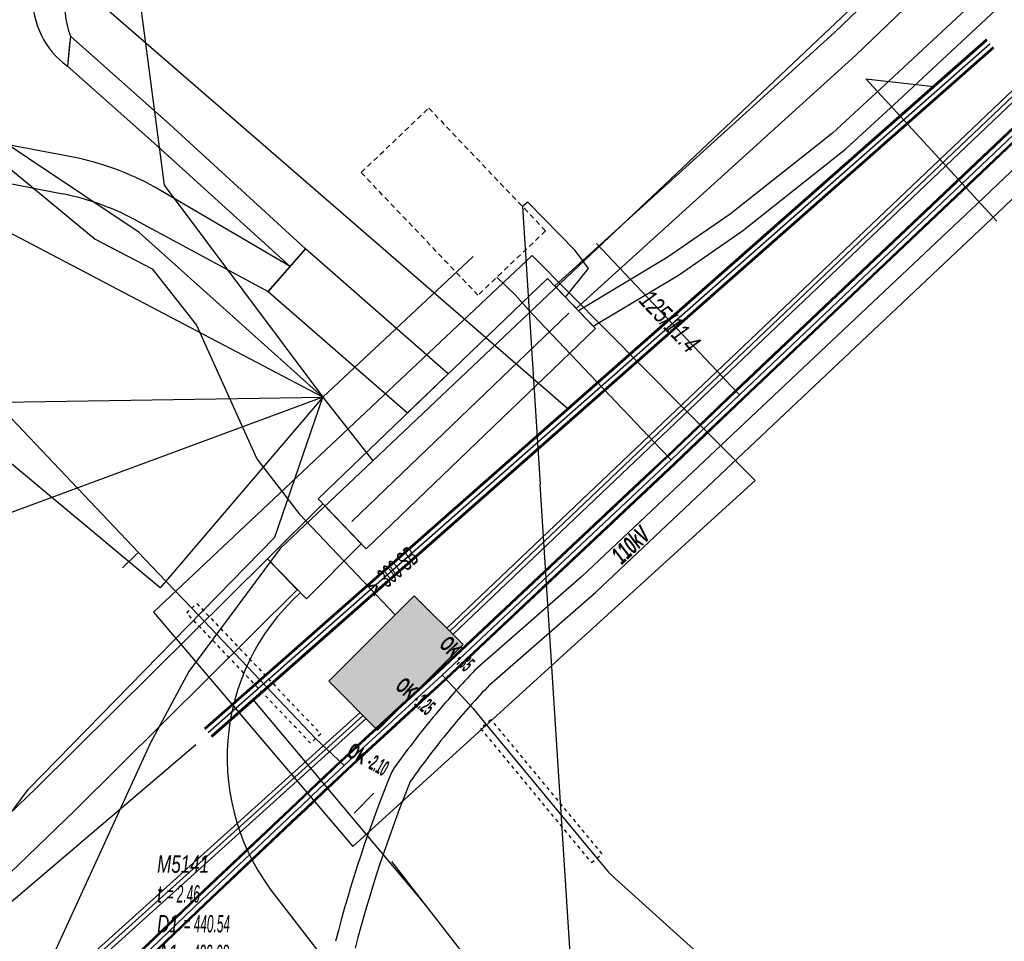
# Model space of a CAD drawing. Header units: metres. Extents: x 2695563 to 2696938, y 1260544 to 1262032.
# Tile 191 of 256: x 2696452 to 2696480, y 1261363 to 1261390. Entities that reach past the tile are written whole.
import ezdxf

# ---------------------------------------------------------------- set-up
doc = ezdxf.new("R2010")
doc.units = ezdxf.units.M
for name, pattern in [('AUSGEZOGEN', [0]), ('STRICHLINIE2_S3', [0.25, 0.15, -0.1]), ('VERDECKT2_S2', [0.18, 0.1, -0.08])]:
    doc.linetypes.add(name, pattern=pattern)
for name, color, linetype in [('AW_LK_ Haltung Text', 7, 'AUSGEZOGEN'), ('AW_LK_Haltung', 24, 'AUSGEZOGEN'), ('AW_LK_Normschacht Text', 24, 'AUSGEZOGEN'), ('EW_Hoehenpunkt_Text', 7, 'AUSGEZOGEN'), ('EW_LK_Bauwerk_FL_Linie_Punkt', 1, 'AUSGEZOGEN'), ('EW_LK_Trasseabs', 1, 'AUSGEZOGEN'), ('EW_LK_Trasseabs_Text', 1, 'AUSGEZOGEN'), ('EW_LK_Trasserand', 1, 'AUSGEZOGEN'), ('FM_LK_SW_BAUWERK', 94, 'AUSGEZOGEN'), ('FM_LK_SW_TRASSEKANTE', 94, 'AUSGEZOGEN'), ('LKSwisscomProjekterimeterAktiv', 7, 'AUSGEZOGEN'), ('TV_LK_LEITUNG', 92, 'AUSGEZOGEN'), ('WA_LK_Bauwerk_Linie', 171, 'AUSGEZOGEN'), ('WA_LK_Leitung', 171, 'AUSGEZOGEN'), ('WA_LK_Leitung_Text', 171, 'AUSGEZOGEN'), ('WA_LK_Schutzrohr', 171, 'AUSGEZOGEN')]:
    doc.layers.add(name, color=color, linetype=linetype)
doc.styles.add('ARIAL', font='arial.ttf')
doc.styles.add('ARIALNARROW', font='ARIALN.TTF')
pattern_1 = [(0, (2708005, 1273150), (6075, 6075), [6075, -6075]), (90, (2708005, 1273150), (-6075, 6075), [6075, -6075])]

# ---------------------------------------------------------------- blocks, each defined once
blk = doc.blocks.new('COMPLEXOBJECT_1640')
at = {"layer": 'EW_LK_Trasserand', "color": 1, "linetype": 'AUSGEZOGEN', "transparency": 33554687}
for points in [[(6546.663, 11455.915), (6543.051, 11452.045), (6541.176, 11450.223), (6533.966, 11443.296), (6526.709, 11436.395), (6519.473, 11429.515), (6512.192, 11422.661), (6504.943, 11415.77), (6490.481, 11401.955), (6483.268, 11395.031), (6475.954, 11388.218), (6474.446, 11386.833), (6471.491, 11384.488), (6469.671, 11383.231), (6467.104, 11381.693), (6467.53, 11381.249)], [(6467.53, 11381.249), (6469.996, 11382.726), (6471.848, 11384.005), (6474.836, 11386.377), (6476.362, 11387.777), (6483.68, 11394.595), (6490.896, 11401.522), (6505.357, 11415.336), (6512.604, 11422.225), (6519.886, 11429.08), (6527.148, 11435.985), (6534.381, 11442.862), (6541.593, 11449.791), (6543.48, 11451.625), (6547.175, 11455.583)]]:
    blk.add_lwpolyline(points, dxfattribs=at)
blk = doc.blocks.new('COMPLEXOBJECT_1650')
at = {"layer": 'EW_LK_Trasserand', "color": 1, "linetype": 'AUSGEZOGEN', "transparency": 33554687}
blk.add_line((6458.763, 11382.975), (6454.845, 11385.27), dxfattribs=at)
for points in [[(6452.482, 11386.135), (6450.608, 11386.488), (6450.509, 11385.404), (6452.183, 11385.073)], [(6454.388, 11384.266), (6458.13, 11382.251), (6458.763, 11382.975)]]:
    blk.add_lwpolyline(points, dxfattribs=at)
for centre, radius, start, end in [((6450.85, 11378.018), 8.279, 61.1536, 78.6351), ((6450.664, 11377.508), 7.716, 61.1466, 78.6495)]:
    blk.add_arc(centre, radius, start, end, dxfattribs=at)
blk = doc.blocks.new('COMPLEXOBJECT_1686')
at = {"layer": 'EW_LK_Trasserand', "color": 1, "linetype": 'AUSGEZOGEN', "transparency": 33554687}
blk.add_lwpolyline([(6452.23, 11390.966), (6452.707, 11398.682), (6451.809, 11398.738), (6451.32, 11390.823)], dxfattribs=at)
for centre, radius, start, end in [((6453.711, 11390.716), 2.394, 177.4289, 234.491), ((6455.672, 11390.739), 3.449, 176.2264, 198.772), ((6514.885, 11383.033), 62.826, 173.97342, 174.76336)]:
    blk.add_arc(centre, radius, start, end, dxfattribs=at)
blk = doc.blocks.new('COMPLEXOBJECT_1749')
at = {"layer": 'EW_LK_Trasserand', "color": 1, "linetype": 'AUSGEZOGEN', "transparency": 33554687}
blk.add_lwpolyline([(6446.852, 11361.779), (6452.53, 11367.236), (6458.968, 11373.624), (6458.109, 11374.518), (6451.428, 11367.896), (6445.993, 11362.673), (6444.948, 11361.681), (6445.898, 11360.849)], dxfattribs=at)
blk.add_arc((6452.284, 11355.252), 8.491, 129.7707, 138.7696, dxfattribs=at)
blk = doc.blocks.new('COMPLEXOBJECT_1813')
at = {"layer": 'EW_LK_Trasserand', "color": 1, "linetype": 'AUSGEZOGEN', "transparency": 33554687}
for points in [[(6550.583, 11453.631), (6545.724, 11448.565), (6478.633, 11384.783), (6467.197, 11374.003), (6464.106, 11371.302)], [(6464.53, 11370.874), (6467.601, 11373.559), (6479.045, 11384.347), (6546.148, 11448.139), (6551.063, 11453.265)]]:
    blk.add_lwpolyline(points, dxfattribs=at)
for centre, radius, start, end in [((6483.123, 11353.223), 26.239, 136.4477, 140.1679), ((6482.183, 11354.036), 24.396, 136.3533, 140.2116), ((6482.103, 11354.102), 24.893, 140.2183, 145.0476), ((6481.539, 11354.572), 23.557, 140.2115, 145.0157), ((6497.077, 11353.929), 38.209, 157.8039, 165.5577), ((6497.22, 11353.827), 37.774, 157.8334, 165.5324)]:
    blk.add_arc(centre, radius, start, end, dxfattribs=at)
blk = doc.blocks.new('COMPLEXOBJECT_2053')
at = {"layer": 'EW_LK_Trasseabs', "color": 1, "linetype": 'AUSGEZOGEN', "transparency": 33554687}
blk.add_line((6463.06, 11358.704), (6458.382, 11364.719), dxfattribs=at)
blk.add_arc((6463.359, 11368.772), 6.419, 132.1095, 219.1587, dxfattribs=at)

msp = doc.modelspace()

# ---------------------------------------------------------------- hatches: boundary and pattern name
at = {"layer": 'EW_LK_Bauwerk_FL_Linie_Punkt', "lineweight": 18, "transparency": 33554687}
h = msp.add_hatch(dxfattribs=at)
h.set_pattern_fill('MUSTER', color=1, scale=4050, style=0, pattern_type=2)
h.set_pattern_definition([(0, (2703955, 1269100), (4050, 4050), [4050, -4050]), (90, (2703955, 1269100), (-4050, 4050), [4050, -4050])])
h.paths.add_polyline_path([(2696460.543, 1261376.062), (2696461.929, 1261374.62), (2696468.564, 1261380.993), (2696467.178, 1261382.436)], flags=0)
at = {"layer": 'EW_LK_Trasserand', "lineweight": 18, "transparency": 33554687}
h = msp.add_hatch(dxfattribs=at)
h.set_pattern_fill('MUSTER', color=1, scale=6075, style=0, pattern_type=2)
h.set_pattern_definition(pattern_1)
h.paths.add_polyline_path([(2696461.031, 1261361.417), (2696461.055, 1261361.469), (2696461.078, 1261361.52), (2696461.101, 1261361.572), (2696461.123, 1261361.624), (2696461.146, 1261361.676), (2696461.168, 1261361.729), (2696461.189, 1261361.781), (2696461.211, 1261361.834), (2696461.232, 1261361.886), (2696461.253, 1261361.939), (2696461.273, 1261361.992), (2696461.293, 1261362.045), (2696461.313, 1261362.098), (2696461.332, 1261362.152), (2696461.352, 1261362.205), (2696461.37, 1261362.259), (2696461.389, 1261362.312), (2696461.407, 1261362.366), (2696461.425, 1261362.42), (2696461.442, 1261362.474), (2696461.46, 1261362.528), (2696461.477, 1261362.582), (2696461.493, 1261362.636), (2696461.509, 1261362.691), (2696461.525, 1261362.745), (2696461.541, 1261362.8), (2696461.556, 1261362.855), (2696461.571, 1261362.909), (2696461.586, 1261362.964), (2696461.6, 1261363.019), (2696461.614, 1261363.074), (2696461.655, 1261363.232), (2696461.697, 1261363.391), (2696461.74, 1261363.549), (2696461.783, 1261363.707), (2696461.827, 1261363.864), (2696461.872, 1261364.022), (2696461.917, 1261364.179), (2696461.963, 1261364.336), (2696462.01, 1261364.493), (2696462.057, 1261364.65), (2696462.105, 1261364.807), (2696462.154, 1261364.963), (2696462.204, 1261365.119), (2696462.254, 1261365.275), (2696462.304, 1261365.431), (2696462.356, 1261365.586), (2696462.408, 1261365.741), (2696462.461, 1261365.896), (2696462.514, 1261366.051), (2696462.568, 1261366.205), (2696462.623, 1261366.36), (2696462.679, 1261366.514), (2696462.735, 1261366.668), (2696462.792, 1261366.821), (2696462.849, 1261366.974), (2696462.907, 1261367.128), (2696462.966, 1261367.28), (2696463.026, 1261367.433), (2696463.086, 1261367.585), (2696463.147, 1261367.737), (2696463.208, 1261367.889), (2696463.245, 1261367.941), (2696463.281, 1261367.993), (2696463.318, 1261368.045), (2696463.355, 1261368.097), (2696463.392, 1261368.149), (2696463.43, 1261368.2), (2696463.467, 1261368.252), (2696463.505, 1261368.303), (2696463.542, 1261368.355), (2696463.58, 1261368.406), (2696463.618, 1261368.457), (2696463.656, 1261368.508), (2696463.695, 1261368.559), (2696463.733, 1261368.61), (2696463.772, 1261368.661), (2696463.81, 1261368.711), (2696463.849, 1261368.762), (2696463.888, 1261368.812), (2696463.927, 1261368.863), (2696463.967, 1261368.913), (2696464.006, 1261368.963), (2696464.045, 1261369.013), (2696464.085, 1261369.063), (2696464.125, 1261369.113), (2696464.165, 1261369.162), (2696464.205, 1261369.212), (2696464.245, 1261369.261), (2696464.285, 1261369.311), (2696464.326, 1261369.36), (2696464.366, 1261369.409), (2696464.407, 1261369.458), (2696464.441, 1261369.499), (2696464.475, 1261369.539), (2696464.509, 1261369.58), (2696464.543, 1261369.62), (2696464.578, 1261369.661), (2696464.612, 1261369.701), (2696464.647, 1261369.741), (2696464.681, 1261369.781), (2696464.716, 1261369.821), (2696464.751, 1261369.861), (2696464.785, 1261369.901), (2696464.82, 1261369.941), (2696464.855, 1261369.981), (2696464.89, 1261370.021), (2696464.926, 1261370.06), (2696464.961, 1261370.1), (2696464.996, 1261370.139), (2696465.032, 1261370.179), (2696465.067, 1261370.218), (2696465.103, 1261370.257), (2696465.138, 1261370.297), (2696465.174, 1261370.336), (2696465.21, 1261370.375), (2696465.246, 1261370.414), (2696465.282, 1261370.452), (2696465.318, 1261370.491), (2696465.354, 1261370.53), (2696465.391, 1261370.569), (2696465.427, 1261370.607), (2696465.463, 1261370.646), (2696465.5, 1261370.684), (2696468.571, 1261373.369), (2696480.015, 1261384.157), (2696547.118, 1261447.949), (2696552.033, 1261453.075), (2696552.114, 1261453.178), (2696552.194, 1261453.282), (2696552.273, 1261453.386), (2696552.352, 1261453.491), (2696552.429, 1261453.597), (2696552.506, 1261453.704), (2696552.582, 1261453.811), (2696552.657, 1261453.918), (2696552.731, 1261454.027), (2696552.804, 1261454.135), (2696552.876, 1261454.245), (2696552.947, 1261454.355), (2696553.017, 1261454.466), (2696553.087, 1261454.577), (2696553.155, 1261454.689), (2696553.223, 1261454.801), (2696553.289, 1261454.914), (2696553.355, 1261455.028), (2696553.419, 1261455.142), (2696553.483, 1261455.256), (2696553.546, 1261455.372), (2696553.608, 1261455.487), (2696553.669, 1261455.603), (2696553.728, 1261455.72), (2696553.787, 1261455.837), (2696553.845, 1261455.955), (2696553.902, 1261456.073), (2696553.958, 1261456.191), (2696554.013, 1261456.311), (2696554.067, 1261456.43), (2696554.12, 1261456.55), (2696554.185, 1261456.718), (2696554.248, 1261456.886), (2696554.309, 1261457.055), (2696554.37, 1261457.224), (2696554.428, 1261457.394), (2696554.485, 1261457.564), (2696554.541, 1261457.735), (2696554.595, 1261457.907), (2696554.647, 1261458.079), (2696554.698, 1261458.251), (2696554.748, 1261458.424), (2696554.796, 1261458.597), (2696554.842, 1261458.77), (2696554.887, 1261458.945), (2696554.93, 1261459.119), (2696554.972, 1261459.294), (2696555.012, 1261459.469), (2696555.05, 1261459.644), (2696555.087, 1261459.82), (2696555.123, 1261459.997), (2696555.156, 1261460.173), (2696555.189, 1261460.35), (2696555.219, 1261460.527), (2696555.248, 1261460.704), (2696555.276, 1261460.882), (2696555.302, 1261461.06), (2696555.326, 1261461.238), (2696555.349, 1261461.416), (2696555.37, 1261461.595), (2696555.389, 1261461.773), (2696555.407, 1261461.952), (2696555.422, 1261462.086), (2696555.436, 1261462.219), (2696555.45, 1261462.353), (2696555.463, 1261462.487), (2696555.477, 1261462.62), (2696555.489, 1261462.754), (2696555.501, 1261462.888), (2696555.513, 1261463.022), (2696555.524, 1261463.156), (2696555.535, 1261463.29), (2696555.546, 1261463.424), (2696555.556, 1261463.558), (2696555.566, 1261463.692), (2696555.575, 1261463.826), (2696555.584, 1261463.96), (2696555.592, 1261464.094), (2696555.6, 1261464.228), (2696555.608, 1261464.362), (2696555.615, 1261464.496), (2696555.621, 1261464.631), (2696555.628, 1261464.765), (2696555.634, 1261464.899), (2696555.639, 1261465.033), (2696555.644, 1261465.168), (2696555.649, 1261465.302), (2696555.653, 1261465.436), (2696555.656, 1261465.571), (2696555.66, 1261465.705), (2696555.663, 1261465.839), (2696555.665, 1261465.974), (2696555.667, 1261466.108), (2696555.648, 1261466.103), (2696555.63, 1261466.098), (2696555.611, 1261466.092), (2696555.592, 1261466.087), (2696555.574, 1261466.082), (2696555.555, 1261466.077), (2696555.536, 1261466.072), (2696555.518, 1261466.067), (2696555.499, 1261466.063), (2696555.48, 1261466.058), (2696555.461, 1261466.053), (2696555.443, 1261466.048), (2696555.424, 1261466.043), (2696555.405, 1261466.039), (2696555.386, 1261466.034), (2696555.367, 1261466.03), (2696555.349, 1261466.025), (2696555.33, 1261466.021), (2696555.311, 1261466.016), (2696555.292, 1261466.012), (2696555.273, 1261466.008), (2696555.254, 1261466.003), (2696555.235, 1261465.999), (2696555.217, 1261465.995), (2696555.198, 1261465.991), (2696555.179, 1261465.987), (2696555.16, 1261465.983), (2696555.141, 1261465.979), (2696555.122, 1261465.975), (2696555.103, 1261465.971), (2696555.084, 1261465.967), (2696555.08, 1261465.84), (2696555.075, 1261465.713), (2696555.071, 1261465.586), (2696555.066, 1261465.46), (2696555.06, 1261465.333), (2696555.055, 1261465.206), (2696555.049, 1261465.079), (2696555.042, 1261464.952), (2696555.036, 1261464.825), (2696555.029, 1261464.699), (2696555.021, 1261464.572), (2696555.014, 1261464.445), (2696555.006, 1261464.319), (2696554.998, 1261464.192), (2696554.989, 1261464.065), (2696554.981, 1261463.939), (2696554.971, 1261463.812), (2696554.962, 1261463.685), (2696554.952, 1261463.559), (2696554.942, 1261463.432), (2696554.932, 1261463.306), (2696554.921, 1261463.179), (2696554.91, 1261463.053), (2696554.899, 1261462.926), (2696554.887, 1261462.8), (2696554.875, 1261462.673), (2696554.863, 1261462.547), (2696554.851, 1261462.421), (2696554.838, 1261462.294), (2696554.824, 1261462.168), (2696554.811, 1261462.042), (2696554.794, 1261461.868), (2696554.775, 1261461.694), (2696554.754, 1261461.52), (2696554.732, 1261461.346), (2696554.709, 1261461.173), (2696554.684, 1261461), (2696554.657, 1261460.827), (2696554.629, 1261460.654), (2696554.599, 1261460.481), (2696554.568, 1261460.309), (2696554.535, 1261460.137), (2696554.501, 1261459.965), (2696554.465, 1261459.794), (2696554.427, 1261459.623), (2696554.388, 1261459.452), (2696554.348, 1261459.282), (2696554.306, 1261459.112), (2696554.262, 1261458.943), (2696554.217, 1261458.774), (2696554.17, 1261458.605), (2696554.122, 1261458.437), (2696554.072, 1261458.269), (2696554.021, 1261458.101), (2696553.968, 1261457.934), (2696553.914, 1261457.768), (2696553.859, 1261457.602), (2696553.801, 1261457.436), (2696553.743, 1261457.272), (2696553.683, 1261457.107), (2696553.621, 1261456.943), (2696553.558, 1261456.78), (2696553.507, 1261456.665), (2696553.455, 1261456.55), (2696553.402, 1261456.436), (2696553.348, 1261456.322), (2696553.294, 1261456.208), (2696553.238, 1261456.095), (2696553.181, 1261455.983), (2696553.124, 1261455.871), (2696553.065, 1261455.759), (2696553.006, 1261455.648), (2696552.946, 1261455.537), (2696552.884, 1261455.427), (2696552.822, 1261455.318), (2696552.759, 1261455.209), (2696552.695, 1261455.1), (2696552.63, 1261454.992), (2696552.565, 1261454.885), (2696552.498, 1261454.778), (2696552.431, 1261454.671), (2696552.362, 1261454.565), (2696552.293, 1261454.46), (2696552.223, 1261454.356), (2696552.152, 1261454.252), (2696552.08, 1261454.148), (2696552.007, 1261454.045), (2696551.933, 1261453.943), (2696551.859, 1261453.841), (2696551.784, 1261453.74), (2696551.708, 1261453.64), (2696551.631, 1261453.54), (2696551.553, 1261453.441), (2696546.694, 1261448.375), (2696479.603, 1261384.593), (2696468.167, 1261373.813), (2696465.076, 1261371.112), (2696465.038, 1261371.072), (2696465, 1261371.032), (2696464.963, 1261370.992), (2696464.925, 1261370.952), (2696464.888, 1261370.912), (2696464.85, 1261370.872), (2696464.813, 1261370.831), (2696464.776, 1261370.791), (2696464.739, 1261370.75), (2696464.702, 1261370.71), (2696464.665, 1261370.669), (2696464.628, 1261370.628), (2696464.591, 1261370.588), (2696464.554, 1261370.547), (2696464.517, 1261370.506), (2696464.481, 1261370.465), (2696464.444, 1261370.424), (2696464.408, 1261370.382), (2696464.372, 1261370.341), (2696464.336, 1261370.3), (2696464.299, 1261370.258), (2696464.263, 1261370.217), (2696464.227, 1261370.175), (2696464.192, 1261370.134), (2696464.156, 1261370.092), (2696464.12, 1261370.05), (2696464.085, 1261370.008), (2696464.049, 1261369.966), (2696464.014, 1261369.924), (2696463.978, 1261369.882), (2696463.943, 1261369.84), (2696463.9, 1261369.788), (2696463.857, 1261369.736), (2696463.814, 1261369.683), (2696463.771, 1261369.631), (2696463.728, 1261369.578), (2696463.686, 1261369.526), (2696463.643, 1261369.473), (2696463.601, 1261369.42), (2696463.559, 1261369.367), (2696463.517, 1261369.314), (2696463.475, 1261369.261), (2696463.434, 1261369.207), (2696463.392, 1261369.154), (2696463.351, 1261369.1), (2696463.309, 1261369.047), (2696463.268, 1261368.993), (2696463.227, 1261368.939), (2696463.187, 1261368.885), (2696463.146, 1261368.831), (2696463.106, 1261368.777), (2696463.065, 1261368.722), (2696463.025, 1261368.668), (2696462.985, 1261368.613), (2696462.945, 1261368.559), (2696462.905, 1261368.504), (2696462.866, 1261368.449), (2696462.826, 1261368.394), (2696462.787, 1261368.339), (2696462.748, 1261368.284), (2696462.709, 1261368.228), (2696462.67, 1261368.173), (2696462.607, 1261368.018), (2696462.545, 1261367.864), (2696462.484, 1261367.708), (2696462.423, 1261367.553), (2696462.363, 1261367.397), (2696462.304, 1261367.242), (2696462.245, 1261367.085), (2696462.188, 1261366.929), (2696462.13, 1261366.772), (2696462.074, 1261366.615), (2696462.018, 1261366.458), (2696461.963, 1261366.301), (2696461.908, 1261366.143), (2696461.854, 1261365.985), (2696461.801, 1261365.827), (2696461.749, 1261365.669), (2696461.697, 1261365.51), (2696461.646, 1261365.351), (2696461.596, 1261365.192), (2696461.546, 1261365.033), (2696461.497, 1261364.874), (2696461.449, 1261364.714), (2696461.401, 1261364.554), (2696461.354, 1261364.394), (2696461.308, 1261364.234), (2696461.263, 1261364.073), (2696461.218, 1261363.913), (2696461.174, 1261363.752), (2696461.131, 1261363.591), (2696461.088, 1261363.429), (2696461.046, 1261363.268), (2696461.033, 1261363.215), (2696461.019, 1261363.162), (2696461.005, 1261363.109), (2696460.99, 1261363.057), (2696460.976, 1261363.004), (2696460.961, 1261362.951), (2696460.945, 1261362.899), (2696460.93, 1261362.847), (2696460.914, 1261362.794), (2696460.898, 1261362.742), (2696460.881, 1261362.69), (2696460.864, 1261362.638), (2696460.847, 1261362.586), (2696460.83, 1261362.534), (2696460.812, 1261362.483), (2696460.794, 1261362.431), (2696460.775, 1261362.379), (2696460.757, 1261362.328), (2696460.738, 1261362.277), (2696460.719, 1261362.226), (2696460.699, 1261362.175), (2696460.679, 1261362.124), (2696460.659, 1261362.073), (2696460.639, 1261362.022), (2696460.618, 1261361.972), (2696460.597, 1261361.921), (2696460.575, 1261361.871), (2696460.554, 1261361.821), (2696460.532, 1261361.771), (2696460.51, 1261361.721), (2696460.487, 1261361.671)], flags=0)
h = msp.add_hatch(dxfattribs=at)
h.set_pattern_fill('MUSTER', color=1, scale=6075, style=0, pattern_type=2)
h.set_pattern_definition(pattern_1)
h.paths.add_polyline_path([(2696468.5, 1261381.059), (2696470.966, 1261382.536), (2696472.818, 1261383.815), (2696475.806, 1261386.187), (2696477.332, 1261387.587), (2696484.65, 1261394.405), (2696491.866, 1261401.332), (2696506.327, 1261415.146), (2696513.574, 1261422.035), (2696520.856, 1261428.89), (2696528.118, 1261435.795), (2696535.351, 1261442.672), (2696542.563, 1261449.601), (2696544.45, 1261451.435), (2696548.145, 1261455.393), (2696548.285, 1261455.529), (2696548.422, 1261455.669), (2696548.555, 1261455.813), (2696548.684, 1261455.96), (2696548.809, 1261456.111), (2696548.93, 1261456.265), (2696549.047, 1261456.422), (2696549.159, 1261456.582), (2696549.267, 1261456.745), (2696549.371, 1261456.911), (2696549.47, 1261457.08), (2696549.565, 1261457.251), (2696549.655, 1261457.425), (2696549.741, 1261457.601), (2696549.821, 1261457.779), (2696549.897, 1261457.959), (2696549.968, 1261458.142), (2696550.034, 1261458.326), (2696550.096, 1261458.512), (2696550.152, 1261458.699), (2696550.203, 1261458.888), (2696550.249, 1261459.078), (2696550.29, 1261459.27), (2696550.326, 1261459.462), (2696550.356, 1261459.655), (2696550.382, 1261459.849), (2696550.402, 1261460.044), (2696550.417, 1261460.239), (2696550.427, 1261460.435), (2696550.432, 1261460.63), (2696550.431, 1261460.826), (2696550.444, 1261463.531), (2696549.844, 1261463.534), (2696549.832, 1261460.949), (2696549.833, 1261460.761), (2696549.828, 1261460.573), (2696549.819, 1261460.385), (2696549.804, 1261460.197), (2696549.785, 1261460.01), (2696549.76, 1261459.823), (2696549.731, 1261459.638), (2696549.696, 1261459.453), (2696549.657, 1261459.269), (2696549.612, 1261459.086), (2696549.563, 1261458.904), (2696549.509, 1261458.724), (2696549.45, 1261458.545), (2696549.387, 1261458.368), (2696549.318, 1261458.193), (2696549.245, 1261458.019), (2696549.168, 1261457.848), (2696549.085, 1261457.678), (2696548.999, 1261457.511), (2696548.908, 1261457.347), (2696548.812, 1261457.185), (2696548.712, 1261457.025), (2696548.608, 1261456.868), (2696548.5, 1261456.714), (2696548.388, 1261456.563), (2696548.271, 1261456.415), (2696548.151, 1261456.27), (2696548.027, 1261456.129), (2696547.899, 1261455.991), (2696547.768, 1261455.856), (2696547.633, 1261455.725), (2696544.021, 1261451.855), (2696542.146, 1261450.033), (2696534.936, 1261443.106), (2696527.679, 1261436.205), (2696520.443, 1261429.325), (2696513.162, 1261422.471), (2696505.913, 1261415.58), (2696491.451, 1261401.765), (2696484.238, 1261394.841), (2696476.924, 1261388.028), (2696475.416, 1261386.643), (2696472.461, 1261384.298), (2696470.641, 1261383.041), (2696468.074, 1261381.503)], flags=0)
h = msp.add_hatch(dxfattribs=at)
h.set_pattern_fill('MUSTER', color=1, scale=6075, style=0, pattern_type=2)
h.set_pattern_definition(pattern_1)
h.paths.add_polyline_path([(2696468.01, 1261381.57), (2696476.09, 1261388.89), (2696483.307, 1261395.819), (2696487.2, 1261399.519), (2696486.58, 1261400.171), (2696482.685, 1261396.469), (2696475.476, 1261389.548), (2696467.386, 1261382.219)], flags=0)
h = msp.add_hatch(dxfattribs=at)
h.set_pattern_fill('MUSTER', color=1, scale=6075, style=0, pattern_type=2)
h.set_pattern_definition(pattern_1)
h.paths.add_polyline_path([(2696453.376, 1261389.439), (2696453.362, 1261389.481), (2696453.349, 1261389.522), (2696453.336, 1261389.564), (2696453.324, 1261389.606), (2696453.312, 1261389.648), (2696453.301, 1261389.691), (2696453.29, 1261389.733), (2696453.28, 1261389.776), (2696453.271, 1261389.819), (2696453.262, 1261389.861), (2696453.253, 1261389.904), (2696453.245, 1261389.947), (2696453.238, 1261389.991), (2696453.231, 1261390.034), (2696453.225, 1261390.077), (2696453.219, 1261390.121), (2696453.214, 1261390.164), (2696453.209, 1261390.208), (2696453.205, 1261390.251), (2696453.202, 1261390.295), (2696453.199, 1261390.338), (2696453.197, 1261390.382), (2696453.195, 1261390.426), (2696453.193, 1261390.47), (2696453.193, 1261390.513), (2696453.193, 1261390.557), (2696453.193, 1261390.601), (2696453.194, 1261390.645), (2696453.195, 1261390.689), (2696453.197, 1261390.732), (2696453.2, 1261390.776), (2696453.677, 1261398.492), (2696452.779, 1261398.548), (2696452.29, 1261390.633), (2696452.288, 1261390.556), (2696452.288, 1261390.479), (2696452.291, 1261390.402), (2696452.296, 1261390.326), (2696452.304, 1261390.249), (2696452.314, 1261390.173), (2696452.326, 1261390.097), (2696452.341, 1261390.022), (2696452.359, 1261389.947), (2696452.378, 1261389.872), (2696452.401, 1261389.799), (2696452.425, 1261389.726), (2696452.452, 1261389.654), (2696452.481, 1261389.583), (2696452.513, 1261389.512), (2696452.546, 1261389.443), (2696452.582, 1261389.375), (2696452.62, 1261389.308), (2696452.66, 1261389.243), (2696452.703, 1261389.179), (2696452.747, 1261389.116), (2696452.793, 1261389.054), (2696452.841, 1261388.994), (2696452.891, 1261388.936), (2696452.943, 1261388.879), (2696452.997, 1261388.824), (2696453.053, 1261388.771), (2696453.11, 1261388.72), (2696453.169, 1261388.67), (2696453.229, 1261388.623), (2696453.291, 1261388.577), (2696453.294, 1261388.605), (2696453.296, 1261388.633), (2696453.299, 1261388.66), (2696453.301, 1261388.688), (2696453.304, 1261388.716), (2696453.307, 1261388.744), (2696453.309, 1261388.772), (2696453.312, 1261388.8), (2696453.314, 1261388.827), (2696453.317, 1261388.855), (2696453.32, 1261388.883), (2696453.322, 1261388.911), (2696453.325, 1261388.939), (2696453.328, 1261388.966), (2696453.331, 1261388.994), (2696453.333, 1261389.022), (2696453.336, 1261389.05), (2696453.339, 1261389.078), (2696453.342, 1261389.105), (2696453.344, 1261389.133), (2696453.347, 1261389.161), (2696453.35, 1261389.189), (2696453.353, 1261389.217), (2696453.356, 1261389.244), (2696453.359, 1261389.272), (2696453.361, 1261389.3), (2696453.364, 1261389.328), (2696453.367, 1261389.356), (2696453.37, 1261389.383), (2696453.373, 1261389.411)], flags=0)
h = msp.add_hatch(dxfattribs=at)
h.set_pattern_fill('MUSTER', color=1, scale=6075, style=0, pattern_type=2)
h.set_pattern_definition(pattern_1)
h.paths.add_polyline_path([(2696460.177, 1261383.297), (2696456.256, 1261386.885), (2696453.376, 1261389.439), (2696453.291, 1261388.577), (2696455.789, 1261386.363), (2696459.733, 1261382.785)], flags=0)
h = msp.add_hatch(dxfattribs=at)
h.set_pattern_fill('MUSTER', color=1, scale=6075, style=0, pattern_type=2)
h.set_pattern_definition(pattern_1)
h.paths.add_polyline_path([(2696459.733, 1261382.785), (2696455.815, 1261385.08), (2696455.743, 1261385.119), (2696455.671, 1261385.157), (2696455.599, 1261385.195), (2696455.526, 1261385.232), (2696455.453, 1261385.268), (2696455.38, 1261385.303), (2696455.306, 1261385.338), (2696455.232, 1261385.372), (2696455.158, 1261385.405), (2696455.083, 1261385.437), (2696455.008, 1261385.469), (2696454.933, 1261385.5), (2696454.857, 1261385.53), (2696454.781, 1261385.56), (2696454.705, 1261385.589), (2696454.628, 1261385.617), (2696454.551, 1261385.644), (2696454.474, 1261385.67), (2696454.397, 1261385.696), (2696454.32, 1261385.721), (2696454.242, 1261385.745), (2696454.164, 1261385.769), (2696454.085, 1261385.792), (2696454.007, 1261385.813), (2696453.928, 1261385.835), (2696453.849, 1261385.855), (2696453.77, 1261385.874), (2696453.691, 1261385.893), (2696453.611, 1261385.911), (2696453.532, 1261385.929), (2696453.452, 1261385.945), (2696451.578, 1261386.298), (2696451.479, 1261385.214), (2696453.153, 1261384.883), (2696453.227, 1261384.868), (2696453.302, 1261384.852), (2696453.376, 1261384.835), (2696453.45, 1261384.817), (2696453.524, 1261384.799), (2696453.597, 1261384.78), (2696453.671, 1261384.76), (2696453.744, 1261384.74), (2696453.817, 1261384.719), (2696453.89, 1261384.697), (2696453.963, 1261384.674), (2696454.035, 1261384.651), (2696454.107, 1261384.627), (2696454.179, 1261384.602), (2696454.251, 1261384.577), (2696454.322, 1261384.551), (2696454.393, 1261384.524), (2696454.464, 1261384.496), (2696454.535, 1261384.468), (2696454.605, 1261384.439), (2696454.675, 1261384.41), (2696454.745, 1261384.379), (2696454.814, 1261384.348), (2696454.883, 1261384.317), (2696454.952, 1261384.284), (2696455.021, 1261384.251), (2696455.089, 1261384.217), (2696455.157, 1261384.183), (2696455.224, 1261384.148), (2696455.291, 1261384.112), (2696455.358, 1261384.076), (2696459.1, 1261382.061)], flags=0)
h = msp.add_hatch(dxfattribs=at)
h.set_pattern_fill('MUSTER', color=1, scale=6075, style=0, pattern_type=2)
h.set_pattern_definition(pattern_1)
h.paths.add_polyline_path([(2696464.304, 1261379.674), (2696460.177, 1261383.297), (2696459.1, 1261382.061), (2696463.131, 1261378.548)], flags=0)
h = msp.add_hatch(dxfattribs=at)
h.set_pattern_fill('MUSTER', color=1, scale=6075, style=0, pattern_type=2)
h.set_pattern_definition(pattern_1)
h.paths.add_polyline_path([(2696460.202, 1261373.168), (2696461.79, 1261374.764), (2696460.682, 1261375.918), (2696459.079, 1261374.328)], flags=0)
h = msp.add_hatch(dxfattribs=at)
h.set_pattern_fill('MUSTER', color=1, scale=6075, style=0, pattern_type=2)
h.set_pattern_definition(pattern_1)
h.paths.add_polyline_path([(2696446.868, 1261360.659), (2696446.896, 1261360.691), (2696446.925, 1261360.723), (2696446.954, 1261360.755), (2696446.983, 1261360.787), (2696447.012, 1261360.819), (2696447.041, 1261360.851), (2696447.07, 1261360.882), (2696447.1, 1261360.913), (2696447.13, 1261360.944), (2696447.16, 1261360.975), (2696447.19, 1261361.006), (2696447.22, 1261361.037), (2696447.25, 1261361.067), (2696447.281, 1261361.098), (2696447.311, 1261361.128), (2696447.342, 1261361.158), (2696447.373, 1261361.188), (2696447.404, 1261361.217), (2696447.435, 1261361.247), (2696447.467, 1261361.276), (2696447.498, 1261361.306), (2696447.53, 1261361.335), (2696447.562, 1261361.364), (2696447.594, 1261361.392), (2696447.626, 1261361.421), (2696447.658, 1261361.449), (2696447.691, 1261361.478), (2696447.723, 1261361.506), (2696447.756, 1261361.534), (2696447.789, 1261361.561), (2696447.822, 1261361.589), (2696453.5, 1261367.046), (2696459.938, 1261373.434), (2696459.079, 1261374.328), (2696452.398, 1261367.706), (2696446.963, 1261362.483), (2696445.918, 1261361.491)], flags=0)
at = {"layer": 'FM_LK_SW_BAUWERK', "transparency": 33554687}
msp.add_hatch(color=7, dxfattribs=at).paths.add_polyline_path([(2696462.263, 1261369.375), (2696464.738, 1261371.849), (2696463.324, 1261373.263), (2696460.849, 1261370.789)])
at = {"layer": 'LKSwisscomProjekterimeterAktiv', "transparency": 33554687}
h = msp.add_hatch(dxfattribs=at)
h.set_pattern_fill('MUSTER', color=94, scale=7500, style=0, pattern_type=2)
h.set_pattern_definition([(0, (2710855, 1276000), (7500, 7500), [7500, -7500]), (90, (2710855, 1276000), (-7500, 7500), [7500, -7500])])
h.paths.add_polyline_path([(2696466.729, 1261383.105), (2696455.775, 1261372.787), (2696461.543, 1261366.013), (2696473.185, 1261376.597)], flags=0)

# ---------------------------------------------------------------- linework, layer by layer
at = {"layer": 'AW_LK_Haltung', "color": 24, "linetype": 'AUSGEZOGEN', "transparency": 33554687}
for p, q in [((2696453.997, 1261390.61), (2696467.772, 1261378.67)), ((2696480.176, 1261384.098), (2696476.388, 1261388.209)), ((2696476.388, 1261388.209), (2696478.346, 1261387.992)), ((2696463.655, 1261364.315), (2696458.659, 1261370.261)), ((2696449.368, 1261362.453), (2696457.002, 1261368.961))]:
    msp.add_line(p, q, dxfattribs=at)
at = {"layer": 'AW_LK_Haltung', "linetype": 'AUSGEZOGEN', "transparency": 33554687}
for p, q in [((2696457.252, 1261369.434), (2696479.866, 1261389.357)), ((2696457.265, 1261369.42), (2696479.879, 1261389.343)), ((2696457.278, 1261369.405), (2696479.892, 1261389.328)), ((2696457.45, 1261369.209), (2696480.064, 1261389.132)), ((2696457.463, 1261369.194), (2696480.077, 1261389.117)), ((2696457.476, 1261369.18), (2696480.09, 1261389.103))]:
    msp.add_line(p, q, dxfattribs=at)
at = {"layer": 'AW_LK_Haltung', "color": 255, "transparency": 33554687}
msp.add_line((2696457.364, 1261369.307), (2696479.978, 1261389.23), dxfattribs=at)
at = {"layer": 'EW_LK_Bauwerk_FL_Linie_Punkt', "color": 1, "linetype": 'AUSGEZOGEN', "transparency": 33554687}
for p, q in [((2696461.52, 1261375.406), (2696467.792, 1261381.431)), ((2696468.341, 1261355.021), (2696466.966, 1261376.476))]:
    msp.add_line(p, q, dxfattribs=at)
msp.add_lwpolyline([(2696460.543, 1261376.062), (2696461.929, 1261374.62), (2696468.564, 1261380.993), (2696467.178, 1261382.436), (2696460.543, 1261376.062)], close=True, dxfattribs=at)
at = {"layer": 'EW_LK_Trasseabs', "color": 1, "linetype": 'AUSGEZOGEN', "transparency": 33554687}
for p, q in [((2696466.606, 1261384.641), (2696466.451, 1261384.517)), ((2696466.451, 1261384.517), (2696466.966, 1261376.476)), ((2696467.973, 1261383.244), (2696466.606, 1261384.641)), ((2696461.582, 1261366.976), (2696462.149, 1261367.552))]:
    msp.add_line(p, q, dxfattribs=at)
for points in [[(2696467.696, 1261381.894), (2696468.361, 1261382.723), (2696467.973, 1261383.244)], [(2696468.295, 1261358.363), (2696468.472, 1261358.652), (2696468.02, 1261359.165), (2696467.635, 1261359.245), (2696465.655, 1261361.74), (2696462.672, 1261365.575)]]:
    msp.add_lwpolyline(points, dxfattribs=at)
at = {"layer": 'EW_LK_Trasserand', "color": 1, "linetype": 'AUSGEZOGEN', "transparency": 33554687}
for points in [[(2696468.01, 1261381.57), (2696476.09, 1261388.89), (2696483.307, 1261395.819), (2696487.2, 1261399.519), (2696486.58, 1261400.171), (2696482.685, 1261396.469), (2696475.476, 1261389.548), (2696467.386, 1261382.219), (2696468.01, 1261381.57)], [(2696460.177, 1261383.297), (2696456.256, 1261386.885), (2696453.376, 1261389.439), (2696453.291, 1261388.577), (2696455.789, 1261386.363), (2696459.733, 1261382.785), (2696460.177, 1261383.297)], [(2696464.304, 1261379.674), (2696460.177, 1261383.297), (2696459.1, 1261382.061), (2696463.131, 1261378.548), (2696464.304, 1261379.674)], [(2696460.202, 1261373.168), (2696461.79, 1261374.764), (2696460.682, 1261375.918), (2696459.079, 1261374.328), (2696460.202, 1261373.168)]]:
    msp.add_lwpolyline(points, close=True, dxfattribs=at)
at = {"layer": 'FM_LK_SW_BAUWERK', "color": 94, "transparency": 33554687}
msp.add_lwpolyline([(2696462.263, 1261369.375), (2696464.738, 1261371.849), (2696463.324, 1261373.263), (2696460.849, 1261370.789), (2696462.263, 1261369.375)], close=True, dxfattribs=at)
at = {"layer": 'FM_LK_SW_TRASSEKANTE', "linetype": 'AUSGEZOGEN', "transparency": 33554687}
for p, q in [((2696464.268, 1261372.324), (2696560.853, 1261464.146)), ((2696464.44, 1261372.142), (2696561.025, 1261463.964)), ((2696445.49, 1261355.226), (2696461.755, 1261369.884)), ((2696445.666, 1261355.048), (2696461.923, 1261369.698))]:
    msp.add_line(p, q, dxfattribs=at)
at = {"layer": 'FM_LK_SW_TRASSEKANTE', "color": 255, "transparency": 33554687}
for p, q in [((2696464.354, 1261372.233), (2696560.939, 1261464.055)), ((2696445.578, 1261355.137), (2696461.839, 1261369.791))]:
    msp.add_line(p, q, dxfattribs=at)
at = {"layer": 'FM_LK_SW_TRASSEKANTE', "color": 94, "linetype": 'AUSGEZOGEN', "transparency": 33554687}
msp.add_lwpolyline([(2696398.221, 1261460.943), (2696440.088, 1261397.776), (2696446.33, 1261389.987), (2696454.093, 1261383.575), (2696455.739, 1261382.717), (2696457.02, 1261381.082), (2696458.765, 1261377.223), (2696459.997, 1261375.634), (2696462.771, 1261372.711)], dxfattribs=at)
at = {"layer": 'LKSwisscomProjekterimeterAktiv', "color": 94, "linetype": 'AUSGEZOGEN', "transparency": 33554687}
msp.add_lwpolyline([(2696466.729, 1261383.105), (2696455.775, 1261372.787), (2696461.543, 1261366.013), (2696473.185, 1261376.597), (2696466.729, 1261383.105)], close=True, dxfattribs=at)
at = {"layer": 'TV_LK_LEITUNG', "color": 92, "linetype": 'AUSGEZOGEN', "transparency": 33554687}
for p, q in [((2696460.677, 1261379), (2696465.022, 1261383.068)), ((2696468.085, 1261382.8), (2696462.128, 1261377.166)), ((2696460.677, 1261379), (2696462.128, 1261377.166))]:
    msp.add_line(p, q, dxfattribs=at)
for points in [[(2696460.677, 1261379), (2696455.973, 1261373.487), (2696452.836, 1261376.101), (2696449.562, 1261378.829), (2696443.921, 1261383.528), (2696422.735, 1261414.96), (2696406.599, 1261440.252), (2696389.286, 1261464.786), (2696372.562, 1261489.699), (2696355.271, 1261514.199), (2696342.374, 1261535.484)], [(2696322.555, 1261524.427), (2696326.755, 1261525.783), (2696331.117, 1261523.946), (2696335.479, 1261518.207), (2696353.386, 1261490.658), (2696424.326, 1261377.476), (2696436.264, 1261378.624), (2696449.562, 1261378.829), (2696460.677, 1261379)], [(2696548.394, 1261469.901), (2696550.483, 1261461.269), (2696496.903, 1261410.052), (2696468.085, 1261382.8)], [(2696460.677, 1261379), (2696455.368, 1261383.769), (2696450.552, 1261386.98), (2696446.882, 1261390.993), (2696444.933, 1261392.484), (2696426.471, 1261419.89), (2696399.983, 1261460.368), (2696401.359, 1261465.299)], [(2696481.685, 1261442.55), (2696477.333, 1261447.479), (2696472.399, 1261443.456), (2696467.416, 1261437.794), (2696463.793, 1261432.019), (2696460.622, 1261425.111), (2696458.47, 1261418.09), (2696456.885, 1261409.823), (2696455.979, 1261400.877), (2696455.299, 1261391.138), (2696456.092, 1261385.137), (2696460.677, 1261379)], [(2696460.677, 1261379), (2696449.579, 1261384.822), (2696442.462, 1261392.858), (2696411.741, 1261440.068)], [(2696287.921, 1261155.02), (2696295.671, 1261161.475), (2696306.354, 1261174.922), (2696322.316, 1261195.013), (2696343.172, 1261225.072), (2696360.128, 1261249.512), (2696377.919, 1261273.669), (2696396.603, 1261299.825), (2696413.779, 1261321.931), (2696430.42, 1261342.855), (2696444.315, 1261357.095), (2696445.608, 1261358.838), (2696452.152, 1261367.661), (2696459.289, 1261374.957), (2696460.677, 1261379)], [(2696460.677, 1261379), (2696452.836, 1261376.101), (2696447.334, 1261374.066), (2696445.606, 1261376.76), (2696440.598, 1261373.548), (2696444.498, 1261360.425), (2696445.608, 1261358.838), (2696448.358, 1261354.905)], [(2696462.128, 1261377.166), (2696459.439, 1261374.624), (2696456.806, 1261371.074), (2696455.697, 1261369.01), (2696450.804, 1261358.367), (2696448.358, 1261354.905)]]:
    msp.add_lwpolyline(points, dxfattribs=at)
at = {"layer": 'WA_LK_Bauwerk_Linie', "color": 7, "linetype": 'STRICHLINIE2_S3', "transparency": 33554687}
for p, q in [((2696461.786, 1261385.501), (2696463.742, 1261387.363)), ((2696463.742, 1261387.363), (2696467.12, 1261383.814)), ((2696465.165, 1261381.952), (2696461.786, 1261385.501)), ((2696467.12, 1261383.814), (2696465.165, 1261381.952))]:
    msp.add_line(p, q, dxfattribs=at)
at = {"layer": 'WA_LK_Leitung', "linetype": 'AUSGEZOGEN', "transparency": 33554687}
for p, q in [((2696472.609, 1261379.195), (2696519.883, 1261424.018)), ((2696472.622, 1261379.182), (2696519.896, 1261424.005)), ((2696472.635, 1261379.168), (2696519.909, 1261423.991)), ((2696472.815, 1261378.978), (2696520.089, 1261423.801)), ((2696472.828, 1261378.964), (2696520.102, 1261423.787)), ((2696472.841, 1261378.951), (2696520.115, 1261423.774)), ((2696471.302, 1261377.947), (2696472.609, 1261379.195)), ((2696471.314, 1261377.934), (2696472.622, 1261379.182)), ((2696471.327, 1261377.92), (2696472.635, 1261379.168)), ((2696471.509, 1261377.73), (2696472.815, 1261378.978)), ((2696471.522, 1261377.716), (2696472.828, 1261378.964)), ((2696471.534, 1261377.703), (2696472.841, 1261378.951)), ((2696470.634, 1261377.31), (2696471.302, 1261377.947)), ((2696470.646, 1261377.297), (2696471.314, 1261377.934)), ((2696470.659, 1261377.283), (2696471.327, 1261377.92)), ((2696470.841, 1261377.093), (2696471.509, 1261377.73)), ((2696470.854, 1261377.079), (2696471.522, 1261377.716)), ((2696470.866, 1261377.066), (2696471.534, 1261377.703)), ((2696469.983, 1261376.699), (2696470.634, 1261377.311)), ((2696469.996, 1261376.685), (2696470.647, 1261377.297)), ((2696470.009, 1261376.672), (2696470.66, 1261377.284)), ((2696470.189, 1261376.48), (2696470.84, 1261377.092)), ((2696470.202, 1261376.467), (2696470.853, 1261377.079)), ((2696470.215, 1261376.453), (2696470.866, 1261377.065)), ((2696464.018, 1261371.086), (2696469.983, 1261376.699)), ((2696464.031, 1261371.072), (2696469.996, 1261376.685)), ((2696464.044, 1261371.058), (2696470.009, 1261376.672)), ((2696464.222, 1261370.866), (2696470.189, 1261376.48)), ((2696464.235, 1261370.852), (2696470.202, 1261376.467)), ((2696464.248, 1261370.838), (2696470.215, 1261376.453)), ((2696462.715, 1261369.89), (2696464.018, 1261371.086)), ((2696462.728, 1261369.877), (2696464.031, 1261371.072)), ((2696462.74, 1261369.863), (2696464.044, 1261371.058)), ((2696462.918, 1261369.669), (2696464.222, 1261370.866)), ((2696462.93, 1261369.655), (2696464.235, 1261370.852)), ((2696462.943, 1261369.642), (2696464.248, 1261370.838)), ((2696462.446, 1261369.643), (2696462.715, 1261369.89)), ((2696462.459, 1261369.63), (2696462.728, 1261369.877)), ((2696461.885, 1261369.129), (2696462.446, 1261369.643)), ((2696461.898, 1261369.116), (2696462.459, 1261369.63)), ((2696461.91, 1261369.102), (2696462.471, 1261369.616)), ((2696462.471, 1261369.616), (2696462.74, 1261369.863)), ((2696462.649, 1261369.422), (2696462.918, 1261369.669)), ((2696462.661, 1261369.408), (2696462.93, 1261369.655)), ((2696462.674, 1261369.395), (2696462.943, 1261369.642)), ((2696462.088, 1261368.908), (2696462.649, 1261369.422)), ((2696462.1, 1261368.894), (2696462.661, 1261369.408)), ((2696462.113, 1261368.881), (2696462.674, 1261369.395)), ((2696461.177, 1261368.479), (2696461.885, 1261369.129)), ((2696461.19, 1261368.466), (2696461.898, 1261369.116)), ((2696461.203, 1261368.452), (2696461.91, 1261369.102)), ((2696461.381, 1261368.26), (2696462.088, 1261368.908)), ((2696461.394, 1261368.246), (2696462.1, 1261368.894)), ((2696461.407, 1261368.233), (2696462.113, 1261368.881)), ((2696460.726, 1261368.053), (2696461.177, 1261368.479)), ((2696460.739, 1261368.039), (2696461.19, 1261368.466)), ((2696460.752, 1261368.025), (2696461.203, 1261368.452)), ((2696460.932, 1261367.835), (2696461.381, 1261368.26)), ((2696460.945, 1261367.821), (2696461.394, 1261368.246)), ((2696460.958, 1261367.807), (2696461.407, 1261368.233)), ((2696460.486, 1261367.826), (2696460.726, 1261368.053)), ((2696460.499, 1261367.812), (2696460.739, 1261368.039)), ((2696460.512, 1261367.798), (2696460.752, 1261368.025)), ((2696459.941, 1261367.311), (2696460.486, 1261367.826)), ((2696459.954, 1261367.297), (2696460.499, 1261367.812)), ((2696459.967, 1261367.283), (2696460.512, 1261367.798)), ((2696460.147, 1261367.093), (2696460.692, 1261367.608)), ((2696460.16, 1261367.079), (2696460.705, 1261367.594)), ((2696460.692, 1261367.608), (2696460.932, 1261367.835)), ((2696460.705, 1261367.594), (2696460.945, 1261367.821)), ((2696460.718, 1261367.58), (2696460.958, 1261367.807)), ((2696459.723, 1261367.103), (2696459.941, 1261367.311)), ((2696460.173, 1261367.065), (2696460.718, 1261367.58)), ((2696457.054, 1261364.579), (2696459.723, 1261367.103)), ((2696457.067, 1261364.565), (2696459.736, 1261367.09)), ((2696457.08, 1261364.551), (2696459.749, 1261367.076)), ((2696459.736, 1261367.09), (2696459.954, 1261367.297)), ((2696459.749, 1261367.076), (2696459.967, 1261367.283)), ((2696459.929, 1261366.886), (2696460.147, 1261367.093)), ((2696459.942, 1261366.872), (2696460.16, 1261367.079)), ((2696459.955, 1261366.859), (2696460.173, 1261367.065)), ((2696457.26, 1261364.361), (2696459.929, 1261366.886)), ((2696457.273, 1261364.347), (2696459.942, 1261366.872)), ((2696457.286, 1261364.333), (2696459.955, 1261366.859)), ((2696443.295, 1261351.446), (2696457.053, 1261364.578)), ((2696443.308, 1261351.433), (2696457.066, 1261364.565)), ((2696443.321, 1261351.419), (2696457.079, 1261364.551)), ((2696443.501, 1261351.229), (2696457.261, 1261364.361)), ((2696443.514, 1261351.215), (2696457.274, 1261364.347)), ((2696443.527, 1261351.202), (2696457.287, 1261364.334))]:
    msp.add_line(p, q, dxfattribs=at)
at = {"layer": 'WA_LK_Leitung', "color": 255, "linetype": 'AUSGEZOGEN', "transparency": 33554687}
for p, q in [((2696472.725, 1261379.073), (2696519.999, 1261423.896)), ((2696471.418, 1261377.825), (2696472.725, 1261379.073)), ((2696470.75, 1261377.188), (2696471.418, 1261377.825)), ((2696470.099, 1261376.576), (2696470.75, 1261377.188)), ((2696464.133, 1261370.962), (2696470.099, 1261376.576)), ((2696462.829, 1261369.766), (2696464.133, 1261370.962)), ((2696462.56, 1261369.519), (2696462.829, 1261369.766)), ((2696461.999, 1261369.005), (2696462.56, 1261369.519)), ((2696461.292, 1261368.356), (2696461.999, 1261369.005)), ((2696460.842, 1261367.93), (2696461.292, 1261368.356)), ((2696460.602, 1261367.703), (2696460.842, 1261367.93)), ((2696460.057, 1261367.188), (2696460.602, 1261367.703)), ((2696459.839, 1261366.981), (2696460.057, 1261367.188)), ((2696457.17, 1261364.456), (2696459.839, 1261366.981)), ((2696443.411, 1261351.324), (2696457.17, 1261364.456))]:
    msp.add_line(p, q, dxfattribs=at)
at = {"layer": 'WA_LK_Leitung', "color": 7, "linetype": 'AUSGEZOGEN', "transparency": 33554687}
for points in [[(2696461.292, 1261368.356), (2696460.47, 1261369.132), (2696456.886, 1261372.899), (2696456.141, 1261373.682), (2696455.348, 1261374.516), (2696445.514, 1261384.877), (2696444.711, 1261386.081), (2696444.177, 1261386.883)], [(2696472.725, 1261379.073), (2696472.45, 1261379.364), (2696472.244, 1261379.582), (2696469.075, 1261382.936), (2696468.594, 1261383.445)], [(2696470.75, 1261377.188), (2696470.457, 1261377.496), (2696470.095, 1261377.877), (2696466.926, 1261381.21), (2696466.632, 1261381.519), (2696466.238, 1261381.967), (2696465.971, 1261382.226), (2696465.714, 1261382.476)], [(2696455.348, 1261374.516), (2696455.261, 1261374.433), (2696454.881, 1261374.07)], [(2696464.133, 1261370.962), (2696464.455, 1261370.613), (2696465.014, 1261370.006), (2696465.393, 1261369.548), (2696468.602, 1261365.67), (2696468.936, 1261365.267)], [(2696468.936, 1261365.267), (2696469.144, 1261365.079), (2696469.426, 1261364.825), (2696485.87, 1261349.98), (2696489.17, 1261347.6), (2696490.67, 1261346.54), (2696496.24, 1261342.78), (2696501.4, 1261340.01), (2696502.526, 1261342.142)]]:
    msp.add_lwpolyline(points, dxfattribs=at)
at = {"layer": 'WA_LK_Schutzrohr', "color": 7, "linetype": 'VERDECKT2_S2', "transparency": 33554687}
for points in [[(2696457.031, 1261373.037), (2696460.615, 1261369.27), (2696460.325, 1261368.994), (2696456.741, 1261372.762), (2696457.031, 1261373.037)], [(2696465.239, 1261369.421), (2696468.448, 1261365.543), (2696468.756, 1261365.798), (2696465.547, 1261369.676), (2696465.239, 1261369.421)]]:
    msp.add_lwpolyline(points, close=True, dxfattribs=at)

# ---------------------------------------------------------------- block references
at = {"layer": 'EW_LK_Trasseabs', "color": 1, "linetype": 'AUSGEZOGEN', "lineweight": -3, "transparency": 33554687}
msp.add_blockref('COMPLEXOBJECT_2053', (2690000.97, 1249999.81), dxfattribs=at)
at = {"layer": 'EW_LK_Trasserand', "color": 1, "linetype": 'AUSGEZOGEN', "lineweight": -3, "transparency": 33554687}
for name in ['COMPLEXOBJECT_1813', 'COMPLEXOBJECT_1640', 'COMPLEXOBJECT_1686', 'COMPLEXOBJECT_1650', 'COMPLEXOBJECT_1749']:
    msp.add_blockref(name, (2690000.97, 1249999.81), dxfattribs=at)

# ---------------------------------------------------------------- texts
at = {"layer": 'AW_LK_ Haltung Text', "color": 24, "transparency": 33554687, "insert": (2696462.662, 1261373.938), "char_height": 0.55705, "width": 2.45674, "attachment_point": 5, "rotation": 40.9158, "style": 'ARIAL'}
msp.add_mtext('\\A1;{\\fArial|i1|b0;\\H0.557054;\\W0.700000;\\C24;> \\W0.490000;300 SB}\\P', dxfattribs=at)
at = {"layer": 'AW_LK_Normschacht Text', "color": 24, "transparency": 33554687, "insert": (2696455.885, 1261365.756), "char_height": 0.50641, "width": 2.8315, "attachment_point": 1, "line_spacing_factor": 1.024096, "style": 'ARIAL'}
msp.add_mtext('\\A1;{\\fArial|i1|b0;\\H0.506413;\\W0.694455;\\C24;M5141}\\P{\\fArial|i1|b0;\\H0.505000;\\W0.694455;\\C24;t \\W0.486119;= 2.46}\\P{\\fArial|i1|b0;\\H0.505000;\\W0.694455;\\C24;D1 \\W0.486119;= 440.54}\\P{\\fArial|i1|b0;\\H0.505000;\\W0.694455;\\C24;A1 \\W0.486119;= 438.08}\\P', dxfattribs=at)
at = {"layer": 'EW_Hoehenpunkt_Text', "color": 1, "transparency": 33554687, "char_height": 0.45675, "attachment_point": 6, "style": 'ARIALNARROW'}
for s, insert, width, rotation in [('\\A1;{\\fArial Narrow|i0|b1;\\H0.456750;\\W0.700000;\\C1;OK \\W0.490000;-.85}\\P', (2696464.94, 1261371.197), 1.44034, 314.2836), ('\\A1;{\\fArial Narrow|i0|b1;\\H0.456750;\\W0.700000;\\C1;OK \\W0.490000;-1.25}\\P', (2696463.821, 1261369.949), 1.64032, 318.7305), ('\\A1;{\\fArial Narrow|i0|b1;\\H0.456750;\\W0.700000;\\C1;OK \\W0.490000;-2.10}\\P', (2696462.526, 1261368.229), 1.64032, 330.7959)]:
    msp.add_mtext(s, dxfattribs=dict(at, insert=insert, width=width, rotation=rotation))
at = {"layer": 'EW_LK_Trasseabs_Text', "color": 1, "transparency": 33554687, "insert": (2696469.583, 1261374.728), "char_height": 0.5075, "width": 1.34542, "attachment_point": 5, "rotation": 43.3089, "style": 'ARIALNARROW'}
msp.add_mtext('\\A1;{\\fArial Narrow|i1|b1;\\H0.507500;\\W0.700000;\\C1;110kV}\\P', dxfattribs=at)
at = {"layer": 'WA_LK_Leitung_Text', "color": 7, "transparency": 33554687, "insert": (2696470.714, 1261381.194), "char_height": 0.55426, "width": 2.30775, "attachment_point": 5, "rotation": 313.3764, "style": 'ARIAL'}
msp.add_mtext('\\A1;{\\fArial|i1|b0;\\H0.554263;\\W0.700000;\\C7;125/11.4}\\P', dxfattribs=at)

doc.saveas('drawing.dxf')
